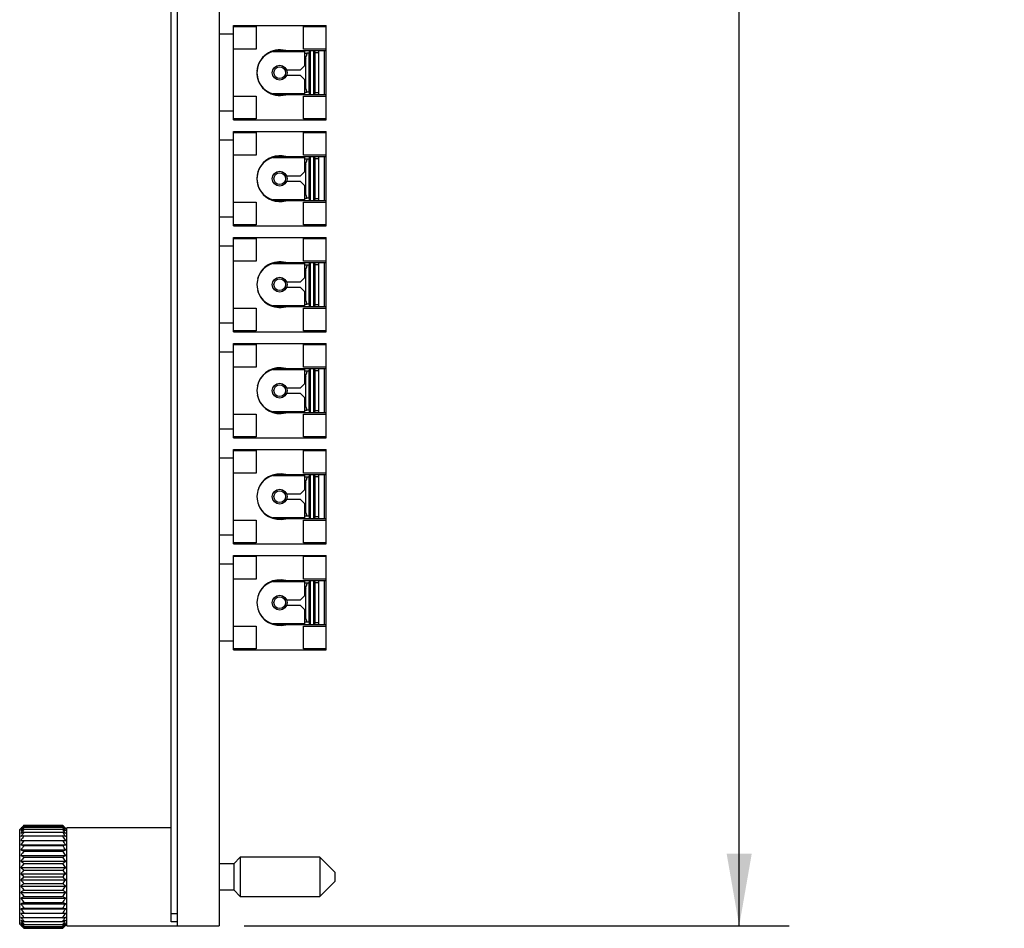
# Model space of a CAD drawing. Header units: inches. Extents: x 0.2 to 16.8, y 0.2 to 10.8.
# Tile 5 of 13: x 7.5 to 10, y 3.2 to 5.4. Entities that reach past the tile are written whole.
import ezdxf

# ---------------------------------------------------------------- set-up
doc = ezdxf.new("R2010")
doc.units = ezdxf.units.IN
doc.header["$LTSCALE"] = 0.935
doc.header["$MEASUREMENT"] = 0
doc.layers.get('0').update_dxf_attribs({"linetype": 'CONTINUOUS'})
doc.layers.add('DIMENSIONS', color=7, linetype='CONTINUOUS')
doc.styles.get("Standard").update_dxf_attribs({"font": 'txt', "width": 0.8})
doc.dimstyles.new('DIMSTYLE_2', dxfattribs={"dimtxt": 0.125, "dimasz": 0.18, "dimexe": 0.18, "dimexo": 0.0625, "dimgap": 0.09, "dimtad": 0, "dimtih": 1, "dimtoh": 1, "dimdec": 3, "dimzin": 4, "dimdsep": 46, "dimtxsty": 'STANDARD', "dimblk": '_FILLED', "dimblk1": '_FILLED', "dimblk2": '_FILLED', "dimcen": 0.09, "dimadec": 0, "dimazin": 0, "dimtp": 0.01, "dimtm": 0.01, "dimtfac": 1, "dimtdec": 3, "dimtofl": 0, "dimtmove": 0, "dimatfit": 3, "dimldrblk": '_FILLED', "dimfxl": 1, "dimtolj": 1, "dimtzin": 4, "dimarcsym": 0})

# ---------------------------------------------------------------- blocks, each defined once
blk = doc.blocks.new('_FILLED')
at = {"color": 0, "linetype": 'BYBLOCK'}
blk.add_solid([(0, 0), (-1, 0.174), (-1, -0.174)], dxfattribs=at)
blk = doc.blocks.new('*D25')
at = {"layer": 'DIMENSIONS', "color": 2, "linetype": 'CONTINUOUS'}
for p, q in [((8.0544, 8.2379), (9.416, 8.2379)), ((9.291, 8.2379), (9.291, 5.8294)), ((9.291, 3.1709), (9.291, 5.5794)), ((8.0544, 3.1709), (9.416, 3.1709))]:
    blk.add_line(p, q, dxfattribs=at)
at = {"layer": 'DIMENSIONS', "color": 2, "linetype": 'CONTINUOUS', "xscale": 0.18, "yscale": 0.18, "zscale": 0.18}
for p, rotation in [((9.291, 8.2379), 90), ((9.291, 3.1709), 270)]:
    blk.add_blockref('_FILLED', p, dxfattribs=dict(at, rotation=rotation))
at = {"layer": 'DIMENSIONS', "color": 2, "linetype": 'CONTINUOUS', "insert": (9.291, 5.7669), "char_height": 0.125, "width": 1.325, "attachment_point": 2, "line_spacing_factor": 0.9}
blk.add_mtext('5.067{\\Ftxt.shx;\\W1.000000;\\H0.125000; }[128.7]', dxfattribs=at)

msp = doc.modelspace()

# ---------------------------------------------------------------- linework, layer by layer
at = {"color": 7, "linetype": 'CONTINUOUS'}
for p, q in [((7.8719, 3.1812), (7.8719, 8.2282)), ((7.8869, 8.2379), (7.8869, 3.1709)), ((7.9919, 8.2379), (7.9919, 3.1709)), ((8.0272, 5.422), (8.2587, 5.422)), ((8.0272, 5.1858), (8.0272, 5.422)), ((8.0272, 5.4197), (8.0839, 5.4197)), ((8.0839, 5.4197), (8.0839, 5.363)), ((8.202, 5.4197), (8.2587, 5.4197)), ((8.202, 5.363), (8.202, 5.4197)), ((8.2587, 5.1858), (8.2587, 5.422)), ((8.0272, 5.4004), (7.9919, 5.4004)), ((8.0839, 5.363), (8.0272, 5.363)), ((8.1266, 5.3567), (8.2059, 5.3567)), ((8.1404, 5.3584), (8.2059, 5.3584)), ((8.1578, 5.359), (8.2587, 5.359)), ((8.2587, 5.363), (8.202, 5.363)), ((8.2059, 5.3216), (8.2059, 5.3584)), ((8.2059, 5.3531), (8.2109, 5.3531)), ((8.2079, 5.3408), (8.2059, 5.3368)), ((8.2079, 5.2642), (8.2079, 5.3436)), ((8.2154, 5.3526), (8.2109, 5.3526)), ((8.2154, 5.3526), (8.2154, 5.2552)), ((8.2197, 5.2488), (8.2197, 5.359)), ((8.2276, 5.359), (8.2276, 5.2488)), ((8.2314, 5.3542), (8.2394, 5.3542)), ((8.2314, 5.2536), (8.2314, 5.3542)), ((8.2394, 5.359), (8.2394, 5.2488)), ((8.2536, 5.359), (8.2536, 5.2488)), ((8.1951, 5.3108), (8.2059, 5.3216)), ((8.1601, 5.3108), (8.1951, 5.3108)), ((8.1951, 5.297), (8.1601, 5.297)), ((8.2059, 5.2862), (8.1951, 5.297)), ((8.2059, 5.2494), (8.2059, 5.2862)), ((8.2079, 5.267), (8.2059, 5.271)), ((8.0272, 5.2448), (8.0839, 5.2448)), ((8.0839, 5.2448), (8.0839, 5.1882)), ((8.2059, 5.2511), (8.1266, 5.2511)), ((8.1404, 5.2494), (8.2059, 5.2494)), ((8.2587, 5.2488), (8.1578, 5.2488)), ((8.202, 5.2448), (8.2587, 5.2448)), ((8.202, 5.1882), (8.202, 5.2448)), ((8.2109, 5.2547), (8.2059, 5.2547)), ((8.2154, 5.2552), (8.2109, 5.2552)), ((8.2394, 5.2536), (8.2314, 5.2536)), ((8.0272, 5.2074), (7.9919, 5.2074)), ((8.0839, 5.1882), (8.0272, 5.1882)), ((8.0272, 5.1858), (8.2587, 5.1858)), ((8.2587, 5.1882), (8.202, 5.1882)), ((8.0272, 5.157), (8.2587, 5.157)), ((8.0272, 4.9208), (8.0272, 5.157)), ((8.0272, 5.1547), (8.0839, 5.1547)), ((8.0839, 5.1547), (8.0839, 5.098)), ((8.202, 5.1547), (8.2587, 5.1547)), ((8.202, 5.098), (8.202, 5.1547)), ((8.2587, 4.9208), (8.2587, 5.157)), ((8.0272, 5.1354), (7.9919, 5.1354)), ((8.0839, 5.098), (8.0272, 5.098)), ((8.1404, 5.0934), (8.2059, 5.0934)), ((8.1578, 5.094), (8.2587, 5.094)), ((8.2587, 5.098), (8.202, 5.098)), ((8.2059, 5.0566), (8.2059, 5.0934)), ((8.2197, 4.9838), (8.2197, 5.094)), ((8.2276, 5.094), (8.2276, 4.9838)), ((8.2394, 5.094), (8.2394, 4.9838)), ((8.2536, 5.094), (8.2536, 4.9838)), ((8.1266, 5.0917), (8.2059, 5.0917)), ((8.2059, 5.0881), (8.2109, 5.0881)), ((8.2079, 5.0758), (8.2059, 5.0718)), ((8.2079, 4.9992), (8.2079, 5.0786)), ((8.2154, 5.0876), (8.2109, 5.0876)), ((8.2154, 5.0876), (8.2154, 4.9902)), ((8.2314, 5.0892), (8.2394, 5.0892)), ((8.2314, 4.9886), (8.2314, 5.0892)), ((8.1601, 5.0458), (8.1951, 5.0458)), ((8.1951, 5.0458), (8.2059, 5.0566)), ((8.1951, 5.032), (8.1601, 5.032)), ((8.2059, 5.0212), (8.1951, 5.032)), ((8.2059, 4.9844), (8.2059, 5.0212)), ((8.2079, 5.002), (8.2059, 5.006)), ((8.0272, 4.9798), (8.0839, 4.9798)), ((8.0839, 4.9798), (8.0839, 4.9232)), ((8.2059, 4.9861), (8.1266, 4.9861)), ((8.1404, 4.9844), (8.2059, 4.9844)), ((8.2587, 4.9838), (8.1578, 4.9838)), ((8.202, 4.9798), (8.2587, 4.9798)), ((8.202, 4.9232), (8.202, 4.9798)), ((8.2109, 4.9897), (8.2059, 4.9897)), ((8.2154, 4.9902), (8.2109, 4.9902)), ((8.2394, 4.9886), (8.2314, 4.9886)), ((8.0272, 4.9424), (7.9919, 4.9424)), ((8.0839, 4.9232), (8.0272, 4.9232)), ((8.0272, 4.9208), (8.2587, 4.9208)), ((8.2587, 4.9232), (8.202, 4.9232)), ((8.0272, 4.892), (8.2587, 4.892)), ((8.0272, 4.6558), (8.0272, 4.892)), ((8.0272, 4.8897), (8.0839, 4.8897)), ((8.0839, 4.8897), (8.0839, 4.833)), ((8.202, 4.8897), (8.2587, 4.8897)), ((8.202, 4.833), (8.202, 4.8897)), ((8.2587, 4.6558), (8.2587, 4.892)), ((8.0272, 4.8704), (7.9919, 4.8704)), ((8.0839, 4.833), (8.0272, 4.833)), ((8.1266, 4.8267), (8.2059, 4.8267)), ((8.1404, 4.8284), (8.2059, 4.8284)), ((8.1578, 4.829), (8.2587, 4.829)), ((8.2587, 4.833), (8.202, 4.833)), ((8.2059, 4.7916), (8.2059, 4.8284)), ((8.2059, 4.8231), (8.2109, 4.8231)), ((8.2154, 4.8226), (8.2109, 4.8226)), ((8.2154, 4.8226), (8.2154, 4.7252)), ((8.2197, 4.7188), (8.2197, 4.829)), ((8.2276, 4.829), (8.2276, 4.7188)), ((8.2314, 4.8242), (8.2394, 4.8242)), ((8.2314, 4.7236), (8.2314, 4.8242)), ((8.2394, 4.829), (8.2394, 4.7188)), ((8.2536, 4.829), (8.2536, 4.7188)), ((8.2079, 4.8108), (8.2059, 4.8068)), ((8.2079, 4.7342), (8.2079, 4.8136)), ((8.1601, 4.7808), (8.1951, 4.7808)), ((8.1951, 4.7808), (8.2059, 4.7916)), ((8.1951, 4.767), (8.1601, 4.767)), ((8.2059, 4.7562), (8.1951, 4.767)), ((8.2059, 4.7194), (8.2059, 4.7562)), ((8.2079, 4.737), (8.2059, 4.741)), ((8.2109, 4.7247), (8.2059, 4.7247)), ((8.2154, 4.7252), (8.2109, 4.7252)), ((8.0272, 4.7148), (8.0839, 4.7148)), ((8.0839, 4.7148), (8.0839, 4.6582)), ((8.2059, 4.7211), (8.1266, 4.7211)), ((8.1404, 4.7194), (8.2059, 4.7194)), ((8.2587, 4.7188), (8.1578, 4.7188)), ((8.202, 4.7148), (8.2587, 4.7148)), ((8.202, 4.6582), (8.202, 4.7148)), ((8.2394, 4.7236), (8.2314, 4.7236)), ((8.0272, 4.6774), (7.9919, 4.6774)), ((8.0839, 4.6582), (8.0272, 4.6582)), ((8.0272, 4.6558), (8.2587, 4.6558)), ((8.2587, 4.6582), (8.202, 4.6582)), ((8.0272, 4.627), (8.2587, 4.627)), ((8.0272, 4.3908), (8.0272, 4.627)), ((8.2587, 4.3908), (8.2587, 4.627)), ((8.0272, 4.6054), (7.9919, 4.6054)), ((8.0272, 4.6247), (8.0839, 4.6247)), ((8.0839, 4.6247), (8.0839, 4.568)), ((8.202, 4.6247), (8.2587, 4.6247)), ((8.202, 4.568), (8.202, 4.6247)), ((8.0839, 4.568), (8.0272, 4.568)), ((8.1266, 4.5617), (8.2059, 4.5617)), ((8.1404, 4.5634), (8.2059, 4.5634)), ((8.1578, 4.564), (8.2587, 4.564)), ((8.2587, 4.568), (8.202, 4.568)), ((8.2059, 4.5266), (8.2059, 4.5634)), ((8.2059, 4.5581), (8.2109, 4.5581)), ((8.2154, 4.5576), (8.2109, 4.5576)), ((8.2154, 4.5576), (8.2154, 4.4602)), ((8.2197, 4.4538), (8.2197, 4.564)), ((8.2276, 4.564), (8.2276, 4.4538)), ((8.2314, 4.5592), (8.2394, 4.5592)), ((8.2314, 4.4586), (8.2314, 4.5592)), ((8.2394, 4.564), (8.2394, 4.4538)), ((8.2536, 4.564), (8.2536, 4.4538)), ((8.2079, 4.5458), (8.2059, 4.5418)), ((8.2079, 4.4692), (8.2079, 4.5486)), ((8.1601, 4.5158), (8.1951, 4.5158)), ((8.1951, 4.5158), (8.2059, 4.5266)), ((8.1951, 4.502), (8.1601, 4.502)), ((8.2059, 4.4912), (8.1951, 4.502)), ((8.2059, 4.4544), (8.2059, 4.4912)), ((8.2059, 4.4561), (8.1266, 4.4561)), ((8.1404, 4.4544), (8.2059, 4.4544)), ((8.2587, 4.4538), (8.1578, 4.4538)), ((8.2079, 4.472), (8.2059, 4.476)), ((8.2109, 4.4597), (8.2059, 4.4597)), ((8.2154, 4.4602), (8.2109, 4.4602)), ((8.2394, 4.4586), (8.2314, 4.4586)), ((8.0272, 4.4498), (8.0839, 4.4498)), ((8.0839, 4.4498), (8.0839, 4.3932)), ((8.202, 4.4498), (8.2587, 4.4498)), ((8.202, 4.3932), (8.202, 4.4498)), ((8.0272, 4.4124), (7.9919, 4.4124)), ((8.0839, 4.3932), (8.0272, 4.3932)), ((8.0272, 4.3908), (8.2587, 4.3908)), ((8.2587, 4.3932), (8.202, 4.3932)), ((8.0272, 4.362), (8.2587, 4.362)), ((8.0272, 4.1258), (8.0272, 4.362)), ((8.0272, 4.3597), (8.0839, 4.3597)), ((8.0839, 4.3597), (8.0839, 4.303)), ((8.202, 4.3597), (8.2587, 4.3597)), ((8.202, 4.303), (8.202, 4.3597)), ((8.2587, 4.1258), (8.2587, 4.362)), ((8.0272, 4.3404), (7.9919, 4.3404)), ((8.0839, 4.303), (8.0272, 4.303)), ((8.1266, 4.2967), (8.2059, 4.2967)), ((8.1404, 4.2984), (8.2059, 4.2984)), ((8.1578, 4.299), (8.2587, 4.299)), ((8.2587, 4.303), (8.202, 4.303)), ((8.2059, 4.2616), (8.2059, 4.2984)), ((8.2059, 4.2931), (8.2109, 4.2931)), ((8.2079, 4.2042), (8.2079, 4.2836)), ((8.2154, 4.2926), (8.2109, 4.2926)), ((8.2154, 4.2926), (8.2154, 4.1952)), ((8.2197, 4.1888), (8.2197, 4.299)), ((8.2276, 4.299), (8.2276, 4.1888)), ((8.2314, 4.2942), (8.2394, 4.2942)), ((8.2314, 4.1936), (8.2314, 4.2942)), ((8.2394, 4.299), (8.2394, 4.1888)), ((8.2536, 4.299), (8.2536, 4.1888)), ((8.1951, 4.2508), (8.2059, 4.2616)), ((8.2079, 4.2808), (8.2059, 4.2768)), ((8.1601, 4.2508), (8.1951, 4.2508)), ((8.1951, 4.237), (8.1601, 4.237)), ((8.2059, 4.2262), (8.1951, 4.237)), ((8.2059, 4.1894), (8.2059, 4.2262)), ((8.2079, 4.207), (8.2059, 4.211)), ((8.0272, 4.1848), (8.0839, 4.1848)), ((8.0839, 4.1848), (8.0839, 4.1282)), ((8.2059, 4.1911), (8.1266, 4.1911)), ((8.1404, 4.1894), (8.2059, 4.1894)), ((8.2587, 4.1888), (8.1578, 4.1888)), ((8.202, 4.1848), (8.2587, 4.1848)), ((8.202, 4.1282), (8.202, 4.1848)), ((8.2109, 4.1947), (8.2059, 4.1947)), ((8.2154, 4.1952), (8.2109, 4.1952)), ((8.2394, 4.1936), (8.2314, 4.1936)), ((8.0272, 4.1474), (7.9919, 4.1474)), ((8.0839, 4.1282), (8.0272, 4.1282)), ((8.0272, 4.1258), (8.2587, 4.1258)), ((8.2587, 4.1282), (8.202, 4.1282)), ((8.0272, 4.097), (8.2587, 4.097)), ((8.0272, 3.8608), (8.0272, 4.097)), ((8.0272, 4.0947), (8.0839, 4.0947)), ((8.0839, 4.0947), (8.0839, 4.038)), ((8.202, 4.0947), (8.2587, 4.0947)), ((8.202, 4.038), (8.202, 4.0947)), ((8.2587, 3.8608), (8.2587, 4.097)), ((8.0272, 4.0754), (7.9919, 4.0754)), ((8.0839, 4.038), (8.0272, 4.038)), ((8.2587, 4.038), (8.202, 4.038)), ((8.1266, 4.0317), (8.2059, 4.0317)), ((8.1404, 4.0334), (8.2059, 4.0334)), ((8.1578, 4.034), (8.2587, 4.034)), ((8.2059, 3.9966), (8.2059, 4.0334)), ((8.2059, 4.0281), (8.2109, 4.0281)), ((8.2079, 4.0158), (8.2059, 4.0118)), ((8.2079, 3.9392), (8.2079, 4.0186)), ((8.2154, 4.0276), (8.2109, 4.0276)), ((8.2154, 4.0276), (8.2154, 3.9302)), ((8.2197, 3.9238), (8.2197, 4.034)), ((8.2276, 4.034), (8.2276, 3.9238)), ((8.2314, 4.0292), (8.2394, 4.0292)), ((8.2314, 3.9286), (8.2314, 4.0292)), ((8.2394, 4.034), (8.2394, 3.9238)), ((8.2536, 4.034), (8.2536, 3.9238)), ((8.1601, 3.9858), (8.1951, 3.9858)), ((8.1951, 3.9858), (8.2059, 3.9966)), ((8.1951, 3.972), (8.1601, 3.972)), ((8.2059, 3.9612), (8.1951, 3.972)), ((8.2059, 3.9244), (8.2059, 3.9612)), ((8.2079, 3.942), (8.2059, 3.946)), ((8.0272, 3.9198), (8.0839, 3.9198)), ((8.0839, 3.9198), (8.0839, 3.8632)), ((8.2059, 3.9261), (8.1266, 3.9261)), ((8.1404, 3.9244), (8.2059, 3.9244)), ((8.2587, 3.9238), (8.1578, 3.9238)), ((8.202, 3.9198), (8.2587, 3.9198)), ((8.202, 3.8632), (8.202, 3.9198)), ((8.2109, 3.9297), (8.2059, 3.9297)), ((8.2154, 3.9302), (8.2109, 3.9302)), ((8.2394, 3.9286), (8.2314, 3.9286)), ((8.0272, 3.8824), (7.9919, 3.8824)), ((8.0839, 3.8632), (8.0272, 3.8632)), ((8.2587, 3.8632), (8.202, 3.8632)), ((8.0272, 3.8608), (8.2587, 3.8608)), ((7.5032, 3.4216), (7.4931, 3.4115)), ((7.6005, 3.4221), (7.5038, 3.4221)), ((7.5038, 3.421), (7.6005, 3.421)), ((7.6109, 3.4117), (7.6011, 3.4216)), ((7.4931, 3.1753), (7.4931, 3.4115)), ((7.5038, 3.4178), (7.6005, 3.4178)), ((7.5038, 3.4123), (7.6005, 3.4123)), ((7.5038, 3.4049), (7.6005, 3.4049)), ((7.5038, 3.3955), (7.6005, 3.3955)), ((7.8719, 3.4159), (7.6109, 3.4159)), ((7.6109, 3.1709), (7.6109, 3.4159)), ((7.4961, 3.3844), (7.6082, 3.3844)), ((7.4961, 3.3732), (7.6082, 3.3732)), ((7.5038, 3.3718), (7.6005, 3.3718)), ((7.4961, 3.3607), (7.6082, 3.3607)), ((7.4961, 3.347), (7.6082, 3.347)), ((7.5038, 3.3578), (7.6005, 3.3578)), ((7.4961, 3.3323), (7.6082, 3.3323)), ((7.5038, 3.3427), (7.6005, 3.3427)), ((7.5038, 3.3267), (7.6005, 3.3267)), ((8.0281, 3.3261), (7.9919, 3.3261)), ((8.0442, 3.3422), (8.0281, 3.3261)), ((8.0281, 3.3261), (8.0281, 3.2607)), ((8.243, 3.3422), (8.0442, 3.3422)), ((8.0442, 3.3422), (8.0442, 3.2446)), ((8.2804, 3.3048), (8.243, 3.3422)), ((8.243, 3.3422), (8.243, 3.2446)), ((7.4961, 3.317), (7.6082, 3.317)), ((7.4961, 3.3013), (7.6082, 3.3013)), ((7.5038, 3.3102), (7.6005, 3.3102)), ((8.2804, 3.3048), (8.2804, 3.282)), ((7.4961, 3.2855), (7.6082, 3.2855)), ((7.5038, 3.2934), (7.6005, 3.2934)), ((7.5038, 3.2766), (7.6005, 3.2766)), ((8.243, 3.2446), (8.2804, 3.282)), ((7.4961, 3.2698), (7.6082, 3.2698)), ((7.4961, 3.2545), (7.6082, 3.2545)), ((7.5038, 3.2601), (7.6005, 3.2601)), ((7.9919, 3.2607), (8.0281, 3.2607)), ((8.0281, 3.2607), (8.0442, 3.2446)), ((7.4961, 3.2399), (7.6082, 3.2399)), ((7.4961, 3.2261), (7.6082, 3.2261)), ((7.5038, 3.2441), (7.6005, 3.2441)), ((7.5038, 3.229), (7.6005, 3.229)), ((8.0442, 3.2446), (8.243, 3.2446)), ((7.4961, 3.2136), (7.6082, 3.2136)), ((7.4961, 3.2024), (7.6082, 3.2024)), ((7.5038, 3.215), (7.6005, 3.215)), ((7.8869, 3.2012), (7.8719, 3.2012)), ((7.4931, 3.1753), (7.5032, 3.1652)), ((7.5038, 3.1913), (7.6005, 3.1913)), ((7.5038, 3.1819), (7.6005, 3.1819)), ((7.5038, 3.1745), (7.6005, 3.1745)), ((7.6011, 3.1652), (7.6109, 3.1751)), ((7.8869, 3.1812), (7.8719, 3.1812)), ((7.5038, 3.169), (7.6005, 3.169)), ((7.5038, 3.1658), (7.6005, 3.1658)), ((7.5038, 3.1647), (7.6005, 3.1647)), ((7.6109, 3.1709), (7.9919, 3.1709))]:
    msp.add_line(p, q, dxfattribs=at)
for centre, radius in [((8.1429, 5.3039), 0.0185), ((8.1429, 5.3039), 0.0146), ((8.1429, 5.0389), 0.0185), ((8.1429, 5.0389), 0.0146), ((8.1429, 4.7739), 0.0185), ((8.1429, 4.7739), 0.0146), ((8.1429, 4.5089), 0.0185), ((8.1429, 4.5089), 0.0146), ((8.1429, 4.2439), 0.0185), ((8.1429, 4.2439), 0.0146), ((8.1429, 3.9789), 0.0185), ((8.1429, 3.9789), 0.0146)]:
    msp.add_circle(centre, radius, dxfattribs=at)
for centre, radius, start, end in [((8.1404, 5.3039), 0.0545, 90, 270), ((8.1429, 5.3039), 0.0571, 74.9098, 176.1931), ((8.176, 5.356), 0.035, 354.372, 355.1965), ((8.3461, 5.3082), 0.1381, 161.0166, 161.2366), ((8.3426, 5.3094), 0.1343, 158.3429, 161.0319), ((8.1051, 5.3096), 0.1339, 19.4406, 21.6597), ((8.1429, 5.3039), 0.0571, 183.8067, 285.0902), ((8.1874, 5.2528), 0.0235, 25.174, 29.259), ((8.176, 5.2518), 0.0351, 4.8004, 5.6274), ((8.3428, 5.2984), 0.1346, 198.7456, 201.6554), ((8.1051, 5.2982), 0.1339, 338.3403, 340.5594), ((8.1429, 5.0389), 0.0571, 74.9098, 285.0902), ((8.1404, 5.0389), 0.0545, 90, 270), ((8.3426, 5.0444), 0.1343, 158.3429, 161.0319), ((8.1051, 5.0446), 0.1339, 19.4406, 21.6597), ((8.176, 5.091), 0.035, 354.372, 355.1965), ((8.3461, 5.0432), 0.1381, 161.0166, 161.2366), ((8.1874, 4.9878), 0.0235, 25.174, 29.259), ((8.176, 4.9868), 0.0351, 4.8004, 5.6274), ((8.3428, 5.0334), 0.1346, 198.7456, 201.6554), ((8.1051, 5.0332), 0.1339, 338.3403, 340.5594), ((8.1404, 4.7739), 0.0545, 90, 270), ((8.1429, 4.7739), 0.0571, 74.9098, 165.865), ((8.176, 4.826), 0.035, 354.372, 355.1965), ((8.3461, 4.7782), 0.1381, 161.0166, 161.2366), ((8.3426, 4.7794), 0.1343, 158.3429, 161.0319), ((8.1051, 4.7796), 0.1339, 19.4406, 21.6597), ((8.1429, 4.7739), 0.0571, 194.1349, 285.0902), ((8.1874, 4.7228), 0.0235, 25.174, 29.259), ((8.176, 4.7218), 0.0351, 4.8004, 5.6274), ((8.3428, 4.7684), 0.1346, 198.7456, 201.6554), ((8.1051, 4.7682), 0.1339, 338.3403, 340.5594), ((8.1404, 4.5089), 0.0545, 90, 270), ((8.1429, 4.5089), 0.0571, 74.9098, 161.2892), ((8.176, 4.561), 0.035, 354.372, 355.1965), ((8.3461, 4.5132), 0.1381, 161.0166, 161.2366), ((8.3426, 4.5144), 0.1343, 158.3429, 161.0319), ((8.1051, 4.5146), 0.1339, 19.4406, 21.6597), ((8.1429, 4.5089), 0.0571, 162.664, 169.0235), ((8.1429, 4.5089), 0.0571, 190.9763, 197.3357), ((8.1429, 4.5089), 0.0571, 198.7106, 285.0902), ((8.1874, 4.4578), 0.0235, 25.174, 29.259), ((8.176, 4.4568), 0.0351, 4.8004, 5.6274), ((8.3428, 4.5034), 0.1346, 198.7456, 201.6554), ((8.1051, 4.5032), 0.1339, 338.3403, 340.5594), ((8.1404, 4.2439), 0.0545, 90, 270), ((8.1429, 4.2439), 0.0571, 74.9098, 164.1294), ((8.176, 4.296), 0.035, 354.372, 355.1965), ((8.3461, 4.2482), 0.1381, 161.0166, 161.2366), ((8.3426, 4.2494), 0.1343, 158.3429, 161.0319), ((8.1051, 4.2496), 0.1339, 19.4406, 21.6597), ((8.1429, 4.2439), 0.0571, 195.8703, 285.0902), ((8.1874, 4.1928), 0.0235, 25.174, 29.259), ((8.176, 4.1918), 0.0351, 4.8004, 5.6274), ((8.3428, 4.2384), 0.1346, 198.7456, 201.6554), ((8.1051, 4.2382), 0.1339, 338.3403, 340.5594), ((8.1429, 3.9789), 0.0571, 74.9098, 164.1294), ((8.1404, 3.9789), 0.0545, 90, 270), ((8.176, 4.031), 0.035, 354.372, 355.1965), ((8.3461, 3.9832), 0.1381, 161.0166, 161.2366), ((8.3426, 3.9844), 0.1343, 158.3429, 161.0319), ((8.1051, 3.9846), 0.1339, 19.4406, 21.6597), ((8.1429, 3.9789), 0.0571, 195.8703, 285.0902), ((8.1874, 3.9278), 0.0235, 25.174, 29.259), ((8.176, 3.9268), 0.0351, 4.8004, 5.6274), ((8.3428, 3.9734), 0.1346, 198.7456, 201.6554), ((8.1051, 3.9732), 0.1339, 338.3403, 340.5594), ((7.7323, 3.1935), 0.3233, 134.9774, 136.9301), ((7.7631, 3.1897), 0.3475, 138.2682, 140.2026), ((7.6915, 3.2024), 0.2881, 130.6517, 132.6909), ((7.3829, 3.204), 0.3081, 43.0217, 45.0708), ((7.3531, 3.2), 0.3318, 39.7516, 41.7775), ((7.4028, 3.1912), 0.3031, 47.3596, 49.2978), ((7.7918, 3.1824), 0.372, 140.748, 142.6518), ((7.6637, 3.191), 0.2774, 125.1888, 127.1484), ((7.6398, 3.1603), 0.2864, 118.3498, 120.106), ((7.8165, 3.1729), 0.3939, 142.551, 144.4238), ((7.6214, 3.0824), 0.3433, 110.0441, 111.4111), ((7.8354, 3.162), 0.4111, 143.7748, 145.6224), ((7.6099, 2.8187), 0.5865, 100.4237, 101.1854), ((7.8473, 3.1504), 0.422, 144.4844, 146.3159), ((7.3253, 3.1925), 0.3557, 37.3047, 39.2956), ((7.4315, 3.1786), 0.2929, 52.9032, 54.7596), ((7.3014, 3.1829), 0.377, 35.5344, 37.4908), ((7.4562, 3.1454), 0.3034, 59.9434, 61.6007), ((7.283, 3.172), 0.3938, 34.337, 36.2658), ((7.4751, 3.0619), 0.3652, 68.6299, 69.9149), ((7.487, 2.7799), 0.626, 78.8386, 79.5524), ((7.2715, 3.1604), 0.4044, 33.6443, 35.5555), ((7.8439, 3.1436), 0.4167, 144.6971, 146.5627), ((7.6099, 3.9486), 0.5865, 258.8146, 259.5763), ((7.8473, 3.1266), 0.422, 144.4844, 146.3159), ((7.2604, 3.1436), 0.4167, 33.4373, 35.3029), ((7.487, 3.9874), 0.626, 280.4476, 281.1614), ((7.2715, 3.1366), 0.4044, 33.6443, 35.5555), ((7.6214, 3.6802), 0.3433, 248.5889, 249.9559), ((7.8354, 3.1149), 0.4111, 143.7748, 145.6224), ((7.6398, 3.5947), 0.2864, 239.894, 241.6502), ((7.4751, 3.7007), 0.3652, 290.0851, 291.3701), ((7.283, 3.1248), 0.3938, 34.337, 36.2658), ((7.4562, 3.6096), 0.3034, 298.3993, 300.0566), ((7.8165, 3.1032), 0.3939, 142.551, 144.4238), ((7.6637, 3.5535), 0.2774, 232.8516, 234.8112), ((7.7918, 3.0914), 0.372, 140.748, 142.6518), ((7.3014, 3.1132), 0.377, 35.5343, 37.4908), ((7.4315, 3.5659), 0.2929, 305.2404, 307.0968), ((7.3253, 3.1015), 0.3557, 37.3046, 39.2956), ((7.6915, 3.5288), 0.2881, 227.3091, 229.3483), ((7.7631, 3.0789), 0.3475, 138.2682, 140.2026), ((7.7213, 3.5115), 0.3081, 223.0217, 225.0708), ((7.4028, 3.54), 0.3031, 310.7022, 312.6404), ((7.3531, 3.0892), 0.3318, 39.7516, 41.7775), ((7.372, 3.5221), 0.3233, 314.9774, 316.9301), ((7.7323, 3.0647), 0.3233, 134.9774, 136.9301), ((7.7512, 3.4976), 0.3318, 219.7516, 221.7775), ((7.7015, 3.0468), 0.3031, 130.7022, 132.6404), ((7.3829, 3.0753), 0.3081, 43.0217, 45.0708), ((7.3412, 3.5079), 0.3475, 318.2682, 320.2026), ((7.4128, 3.058), 0.2881, 47.3091, 49.3483), ((7.779, 3.4853), 0.3557, 217.3046, 219.2956), ((7.6728, 3.0209), 0.2929, 125.2404, 127.0968), ((7.8029, 3.4736), 0.377, 215.5343, 217.4908), ((7.3125, 3.4954), 0.372, 320.748, 322.6518), ((7.4406, 3.0333), 0.2774, 52.8516, 54.8112), ((7.2878, 3.4836), 0.3939, 322.551, 324.4238), ((7.6481, 2.9772), 0.3034, 118.3993, 120.0566), ((7.8213, 3.462), 0.3938, 214.337, 216.2658), ((7.6292, 2.8861), 0.3652, 110.0851, 111.3701), ((7.8328, 3.4502), 0.4044, 213.6443, 215.5555), ((7.4645, 2.9921), 0.2864, 59.894, 61.6502), ((7.2689, 3.472), 0.4111, 323.7748, 325.6224), ((7.4829, 2.9066), 0.3433, 68.5889, 69.9559), ((7.257, 3.4602), 0.422, 324.4844, 326.3159), ((7.6173, 2.5994), 0.626, 100.4476, 101.1614), ((7.8439, 3.4432), 0.4167, 213.4373, 215.3029), ((7.8328, 3.4264), 0.4044, 213.6443, 215.5555), ((7.4944, 2.6382), 0.5865, 78.8146, 79.5763), ((7.2604, 3.4432), 0.4167, 324.6971, 326.5627), ((7.257, 3.4364), 0.422, 324.4844, 326.3159), ((7.6173, 3.8069), 0.626, 258.8386, 259.5524), ((7.8213, 3.4148), 0.3938, 214.337, 216.2658), ((7.6292, 3.5249), 0.3652, 248.6299, 249.9149), ((7.8029, 3.4039), 0.377, 215.5344, 217.4908), ((7.779, 3.3943), 0.3557, 217.3047, 219.2956), ((7.6481, 3.4414), 0.3034, 239.9434, 241.6007), ((7.7512, 3.3868), 0.3318, 219.7516, 221.7775), ((7.6728, 3.4082), 0.2929, 232.9032, 234.7596), ((7.4944, 3.7681), 0.5865, 280.4237, 281.1854), ((7.2689, 3.4248), 0.4111, 323.7748, 325.6224), ((7.2878, 3.414), 0.3939, 322.551, 324.4238), ((7.4829, 3.5044), 0.3433, 290.0441, 291.4111), ((7.3125, 3.4044), 0.372, 320.748, 322.6518), ((7.4645, 3.4265), 0.2864, 298.3498, 300.106), ((7.3412, 3.3971), 0.3475, 318.2682, 320.2026), ((7.4406, 3.3958), 0.2774, 305.1888, 307.1484), ((7.7213, 3.3828), 0.3081, 223.0217, 225.0708), ((7.7015, 3.3956), 0.3031, 227.3596, 229.2978), ((7.372, 3.3933), 0.3233, 314.9774, 316.9301), ((7.4128, 3.3844), 0.2881, 310.6517, 312.6909)]:
    msp.add_arc(centre, radius, start, end, dxfattribs=at)
for points, knots in [([(8.2109, 5.3526), (8.2108, 5.3518), (8.2106, 5.3507), (8.2102, 5.3492), (8.2099, 5.3481), (8.2095, 5.3469), (8.209, 5.3458), (8.2085, 5.3447), (8.2081, 5.3439), (8.2079, 5.3436)], [0, 0, 0, 0, 0.240689, 0.363448, 0.487724, 0.613525, 0.740875, 0.869726, 1, 1, 1, 1]), ([(8.2109, 5.2552), (8.2108, 5.2558), (8.2106, 5.2571), (8.2102, 5.2587), (8.2098, 5.2599), (8.2093, 5.2612), (8.2089, 5.2621), (8.2087, 5.2628)], [0, 0, 0, 0, 0.242185, 0.48964, 0.61533, 0.742321, 1, 1, 1, 1]), ([(8.2109, 5.0876), (8.2108, 5.0868), (8.2106, 5.0857), (8.2102, 5.0842), (8.2099, 5.0831), (8.2095, 5.0819), (8.209, 5.0808), (8.2085, 5.0797), (8.2081, 5.0789), (8.2079, 5.0786)], [0, 0, 0, 0, 0.24069, 0.363448, 0.487725, 0.613525, 0.740875, 0.869726, 1, 1, 1, 1]), ([(8.2109, 4.9902), (8.2108, 4.9908), (8.2106, 4.9921), (8.2102, 4.9937), (8.2098, 4.9949), (8.2093, 4.9962), (8.2089, 4.9971), (8.2087, 4.9978)], [0, 0, 0, 0, 0.242185, 0.48964, 0.61533, 0.742321, 1, 1, 1, 1]), ([(8.2109, 4.8226), (8.2108, 4.8218), (8.2106, 4.8207), (8.2102, 4.8192), (8.2099, 4.8181), (8.2095, 4.8169), (8.209, 4.8158), (8.2085, 4.8147), (8.2081, 4.8139), (8.2079, 4.8136)], [0, 0, 0, 0, 0.24069, 0.363449, 0.487726, 0.613526, 0.740875, 0.869726, 1, 1, 1, 1]), ([(8.2109, 4.7252), (8.2108, 4.7258), (8.2106, 4.7271), (8.2102, 4.7287), (8.2098, 4.7299), (8.2093, 4.7312), (8.2089, 4.7321), (8.2087, 4.7328)], [0, 0, 0, 0, 0.242185, 0.489641, 0.61533, 0.742321, 1, 1, 1, 1]), ([(8.2109, 4.5576), (8.2108, 4.5568), (8.2106, 4.5557), (8.2102, 4.5542), (8.2099, 4.5531), (8.2095, 4.5519), (8.209, 4.5508), (8.2085, 4.5497), (8.2081, 4.5489), (8.2079, 4.5486)], [0, 0, 0, 0, 0.240691, 0.36345, 0.487727, 0.613527, 0.740876, 0.869726, 1, 1, 1, 1]), ([(8.2109, 4.4602), (8.2108, 4.4608), (8.2106, 4.4621), (8.2102, 4.4637), (8.2098, 4.4649), (8.2093, 4.4662), (8.2089, 4.4671), (8.2087, 4.4678)], [0, 0, 0, 0, 0.242185, 0.489641, 0.61533, 0.742321, 1, 1, 1, 1]), ([(8.2109, 4.2926), (8.2108, 4.2918), (8.2106, 4.2907), (8.2102, 4.2892), (8.2099, 4.2881), (8.2095, 4.2869), (8.209, 4.2858), (8.2085, 4.2847), (8.2081, 4.2839), (8.2079, 4.2836)], [0, 0, 0, 0, 0.240691, 0.36345, 0.487726, 0.613525, 0.740875, 0.869726, 1, 1, 1, 1]), ([(8.2109, 4.1952), (8.2108, 4.1958), (8.2106, 4.1971), (8.2102, 4.1987), (8.2098, 4.1999), (8.2093, 4.2012), (8.2089, 4.2021), (8.2087, 4.2028)], [0, 0, 0, 0, 0.242186, 0.489642, 0.615331, 0.742321, 1, 1, 1, 1]), ([(8.2109, 4.0276), (8.2108, 4.0268), (8.2106, 4.0257), (8.2102, 4.0242), (8.2099, 4.0231), (8.2095, 4.0219), (8.209, 4.0208), (8.2085, 4.0197), (8.2081, 4.0189), (8.2079, 4.0186)], [0, 0, 0, 0, 0.240691, 0.36345, 0.487726, 0.613525, 0.740875, 0.869726, 1, 1, 1, 1]), ([(8.2109, 3.9302), (8.2108, 3.9308), (8.2106, 3.9321), (8.2102, 3.9337), (8.2098, 3.9349), (8.2093, 3.9362), (8.2089, 3.9371), (8.2087, 3.9378)], [0, 0, 0, 0, 0.242186, 0.489642, 0.615331, 0.742321, 1, 1, 1, 1])]:
    msp.add_open_spline(points, degree=3, knots=knots, dxfattribs=at)

# ---------------------------------------------------------------- dimensions: what is measured, and where the dimension line sits
at = {"layer": 'DIMENSIONS', "color": 2, "linetype": 'CONTINUOUS'}
dim = msp.add_linear_dim(base=(9.291, 3.1709), p1=(8.0544, 8.2379), p2=(8.0544, 3.1709), angle=270, dimstyle='DIMSTYLE_2', dxfattribs=at)
dim.commit()
dim.dimension.update_dxf_attribs({"geometry": '*D25', "text_midpoint": (9.141, 5.7044), "dimtype": 160})

doc.saveas('drawing.dxf')
